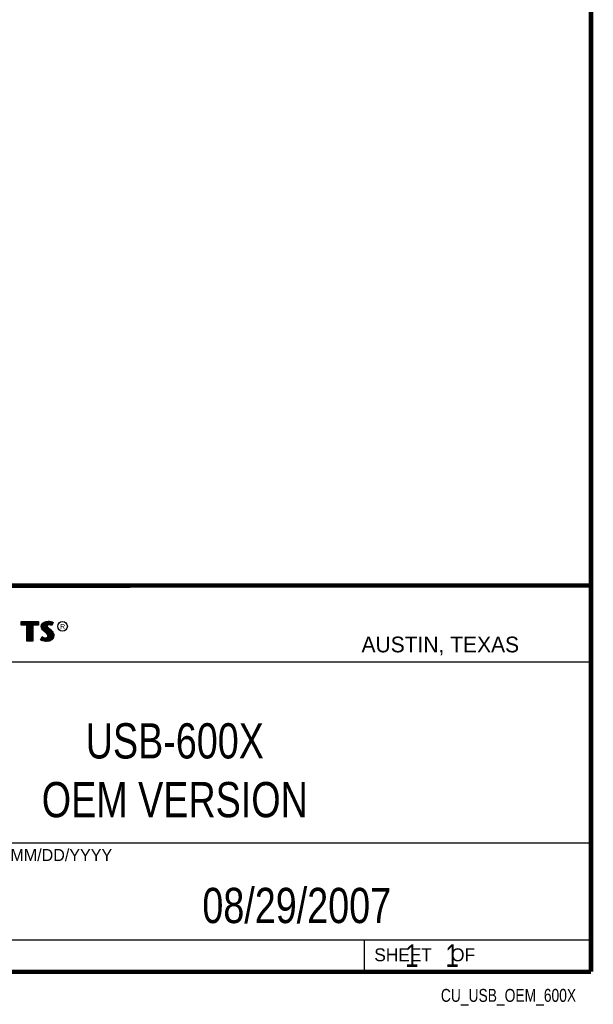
# Model space of a CAD drawing. Header units: inches. Extents: x 0.2 to 16.8, y 0.1 to 10.8.
# Tile 10 of 11: x 14.2 to 16.8, y 0.1 to 4.5. Entities that reach past the tile are written whole.
import ezdxf
from ezdxf.enums import TextEntityAlignment as Align

# ---------------------------------------------------------------- set-up
doc = ezdxf.new("R2010")
doc.units = ezdxf.units.IN
doc.header["$LTSCALE"] = 0.935
doc.header["$MEASUREMENT"] = 0
doc.layers.get('0').update_dxf_attribs({"linetype": 'CONTINUOUS'})
doc.styles.get("Standard").update_dxf_attribs({"font": 'txt', "width": 0.8})

msp = doc.modelspace()

# ---------------------------------------------------------------- linework, layer by layer
at = {"color": 2, "linetype": 'CONTINUOUS'}
for p, q in [((13.0652, 1.9695), (16.745, 1.9695)), ((16.745, 1.9695), (16.745, 0.2605)), ((14.2237, 1.8113), (14.3005, 1.8113)), ((14.2237, 1.795), (14.2237, 1.8113)), ((14.2488, 1.795), (14.2237, 1.795)), ((14.2262, 1.8087), (14.2979, 1.8087)), ((14.2262, 1.7975), (14.2262, 1.8087)), ((14.2514, 1.7975), (14.2262, 1.7975)), ((14.2282, 1.7975), (14.2282, 1.8087)), ((14.2317, 1.7975), (14.2317, 1.8087)), ((14.2351, 1.7975), (14.2351, 1.8087)), ((14.2386, 1.7975), (14.2386, 1.8087)), ((14.2421, 1.7975), (14.2421, 1.8087)), ((14.2456, 1.7975), (14.2456, 1.8087)), ((14.2488, 1.724), (14.2488, 1.795)), ((14.249, 1.7975), (14.249, 1.8087)), ((14.2514, 1.7975), (14.2525, 1.8087)), ((14.2514, 1.7266), (14.2514, 1.7975)), ((14.256, 1.7266), (14.256, 1.8087)), ((14.2595, 1.7266), (14.2595, 1.8087)), ((14.2629, 1.7266), (14.2629, 1.8087)), ((14.2664, 1.7266), (14.2664, 1.8087)), ((14.2699, 1.7266), (14.2699, 1.8087)), ((14.2727, 1.7975), (14.2734, 1.8087)), ((14.2979, 1.7975), (14.2727, 1.7975)), ((14.2727, 1.7975), (14.2727, 1.7266)), ((14.3005, 1.795), (14.2753, 1.795)), ((14.2753, 1.795), (14.2753, 1.724)), ((14.2768, 1.7975), (14.2768, 1.8087)), ((14.2803, 1.7975), (14.2803, 1.8087)), ((14.2838, 1.7975), (14.2838, 1.8087)), ((14.2873, 1.7975), (14.2873, 1.8087)), ((14.2907, 1.7975), (14.2907, 1.8087)), ((14.2942, 1.7975), (14.2942, 1.8087)), ((14.2979, 1.8087), (14.2979, 1.7975)), ((14.3005, 1.8113), (14.3005, 1.795)), ((14.3132, 1.7895), (14.3147, 1.797)), ((14.3138, 1.7838), (14.3132, 1.7895)), ((14.3147, 1.797), (14.3194, 1.8038)), ((14.3158, 1.7893), (14.3171, 1.796)), ((14.3171, 1.796), (14.3212, 1.8021)), ((14.3186, 1.7785), (14.3186, 1.7981)), ((14.3194, 1.8038), (14.3255, 1.8083)), ((14.3212, 1.8021), (14.3268, 1.8061)), ((14.322, 1.7748), (14.322, 1.8026)), ((14.3255, 1.8083), (14.3342, 1.8118)), ((14.3255, 1.7713), (14.3255, 1.8052)), ((14.3268, 1.8061), (14.3349, 1.8093)), ((14.329, 1.7684), (14.329, 1.807)), ((14.3325, 1.7655), (14.3325, 1.8084)), ((14.3342, 1.8118), (14.3438, 1.8128)), ((14.3349, 1.8093), (14.3439, 1.8103)), ((14.337, 1.7936), (14.3359, 1.8094)), ((14.3359, 1.7626), (14.3368, 1.7911)), ((14.337, 1.7936), (14.3368, 1.7911)), ((14.3368, 1.7911), (14.3376, 1.7874)), ((14.3387, 1.7962), (14.337, 1.7936)), ((14.3411, 1.7979), (14.3387, 1.7962)), ((14.3395, 1.7928), (14.3393, 1.7913)), ((14.3393, 1.7913), (14.3399, 1.7886)), ((14.3394, 1.7967), (14.3394, 1.8098)), ((14.3405, 1.7944), (14.3395, 1.7928)), ((14.3422, 1.7956), (14.3405, 1.7944)), ((14.3442, 1.7988), (14.3411, 1.7979)), ((14.3447, 1.7964), (14.3422, 1.7956)), ((14.3429, 1.7984), (14.3429, 1.8102)), ((14.3438, 1.8128), (14.3503, 1.8124)), ((14.3439, 1.8103), (14.3499, 1.8099)), ((14.3474, 1.7992), (14.3442, 1.7988)), ((14.3474, 1.7967), (14.3447, 1.7964)), ((14.3464, 1.7991), (14.3464, 1.8101)), ((14.3506, 1.799), (14.3474, 1.7992)), ((14.3503, 1.7965), (14.3474, 1.7967)), ((14.3498, 1.7991), (14.3498, 1.8099)), ((14.3499, 1.8099), (14.3567, 1.8085)), ((14.3503, 1.8124), (14.3573, 1.8109)), ((14.3548, 1.7956), (14.3503, 1.7965)), ((14.3554, 1.7981), (14.3506, 1.799)), ((14.3533, 1.7985), (14.3533, 1.8092)), ((14.3572, 1.7949), (14.3548, 1.7956)), ((14.3583, 1.7972), (14.3554, 1.7981)), ((14.3567, 1.8085), (14.3607, 1.807)), ((14.3568, 1.7976), (14.3568, 1.8084)), ((14.3596, 1.7934), (14.3572, 1.7949)), ((14.3573, 1.8109), (14.3617, 1.8094)), ((14.3586, 1.797), (14.3583, 1.7972)), ((14.3631, 1.806), (14.3586, 1.797)), ((14.3665, 1.8071), (14.3596, 1.7934)), ((14.3603, 1.8003), (14.3603, 1.8072)), ((14.3607, 1.807), (14.3631, 1.806)), ((14.3617, 1.8094), (14.3665, 1.8071)), ((14.3158, 1.7787), (14.3138, 1.7838)), ((14.3163, 1.7844), (14.3158, 1.7893)), ((14.3185, 1.7748), (14.3158, 1.7787)), ((14.318, 1.7798), (14.3163, 1.7844)), ((14.3204, 1.7764), (14.318, 1.7798)), ((14.3237, 1.7695), (14.3185, 1.7748)), ((14.3255, 1.7714), (14.3204, 1.7764)), ((14.3357, 1.7595), (14.3237, 1.7695)), ((14.3375, 1.7613), (14.3255, 1.7714)), ((14.3396, 1.7556), (14.3357, 1.7595)), ((14.3416, 1.7572), (14.3375, 1.7613)), ((14.3376, 1.7874), (14.3413, 1.7829)), ((14.3394, 1.7594), (14.3394, 1.7852)), ((14.3419, 1.752), (14.3396, 1.7556)), ((14.3399, 1.7886), (14.3431, 1.7847)), ((14.3413, 1.7829), (14.3529, 1.7732)), ((14.3442, 1.753), (14.3416, 1.7572)), ((14.3429, 1.7482), (14.3419, 1.752)), ((14.3422, 1.7445), (14.3429, 1.7482)), ((14.3429, 1.7552), (14.3429, 1.7815)), ((14.3431, 1.7847), (14.3546, 1.7751)), ((14.3455, 1.7483), (14.3442, 1.753)), ((14.3446, 1.7435), (14.3455, 1.7483)), ((14.3464, 1.7266), (14.3464, 1.7787)), ((14.3498, 1.7271), (14.3498, 1.7758)), ((14.3529, 1.7732), (14.356, 1.7701)), ((14.3533, 1.7293), (14.3533, 1.7728)), ((14.3546, 1.7751), (14.3578, 1.7719)), ((14.356, 1.7701), (14.359, 1.767)), ((14.3568, 1.7306), (14.3568, 1.7693)), ((14.3578, 1.7719), (14.3609, 1.7686)), ((14.359, 1.767), (14.3624, 1.7626)), ((14.3603, 1.7344), (14.3603, 1.7654)), ((14.3609, 1.7686), (14.3645, 1.764)), ((14.3624, 1.7626), (14.3649, 1.7576)), ((14.3637, 1.7383), (14.3649, 1.7576)), ((14.3645, 1.764), (14.3672, 1.7586)), ((14.3649, 1.7576), (14.3661, 1.7537)), ((14.3665, 1.7485), (14.3657, 1.7434)), ((14.3661, 1.7537), (14.3665, 1.7485)), ((14.3672, 1.7586), (14.3686, 1.7542)), ((14.369, 1.7484), (14.3681, 1.7427)), ((14.3686, 1.7542), (14.369, 1.7484)), ((14.2753, 1.724), (14.2488, 1.724)), ((14.2727, 1.7266), (14.2514, 1.7266)), ((14.3092, 1.7305), (14.317, 1.7449)), ((14.3141, 1.7272), (14.3092, 1.7305)), ((14.3125, 1.7314), (14.3178, 1.7412)), ((14.3153, 1.7295), (14.3125, 1.7314)), ((14.3189, 1.7253), (14.3141, 1.7272)), ((14.3151, 1.7296), (14.3151, 1.7361)), ((14.3197, 1.7277), (14.3153, 1.7295)), ((14.317, 1.7449), (14.3203, 1.7425)), ((14.3178, 1.7412), (14.319, 1.7404)), ((14.3186, 1.728), (14.319, 1.7404)), ((14.326, 1.7238), (14.3189, 1.7253)), ((14.319, 1.7404), (14.3226, 1.7385)), ((14.3264, 1.7263), (14.3197, 1.7277)), ((14.3203, 1.7425), (14.3236, 1.7409)), ((14.322, 1.7272), (14.322, 1.7387)), ((14.3226, 1.7385), (14.3274, 1.7369)), ((14.3236, 1.7409), (14.3279, 1.7394)), ((14.3255, 1.7264), (14.3255, 1.7376)), ((14.332, 1.7229), (14.326, 1.7238)), ((14.3322, 1.7254), (14.3264, 1.7263)), ((14.3274, 1.7369), (14.3318, 1.7364)), ((14.3279, 1.7394), (14.3318, 1.7389)), ((14.329, 1.7259), (14.329, 1.7367)), ((14.3318, 1.7389), (14.3354, 1.7392)), ((14.3318, 1.7364), (14.336, 1.7367)), ((14.3363, 1.7227), (14.332, 1.7229)), ((14.3362, 1.7253), (14.3322, 1.7254)), ((14.3325, 1.7254), (14.3325, 1.7363)), ((14.3354, 1.7392), (14.3381, 1.7403)), ((14.3359, 1.7252), (14.3359, 1.7367)), ((14.336, 1.7367), (14.3393, 1.738)), ((14.3492, 1.727), (14.3362, 1.7253)), ((14.35, 1.7245), (14.3363, 1.7227)), ((14.3381, 1.7403), (14.3407, 1.7421)), ((14.3393, 1.738), (14.3426, 1.7403)), ((14.3394, 1.7257), (14.3394, 1.7381)), ((14.3407, 1.7421), (14.3422, 1.7445)), ((14.3426, 1.7403), (14.3446, 1.7435)), ((14.3429, 1.7262), (14.3429, 1.7405)), ((14.358, 1.7319), (14.3492, 1.727)), ((14.3596, 1.7299), (14.35, 1.7245)), ((14.3631, 1.7376), (14.358, 1.7319)), ((14.3653, 1.7362), (14.3596, 1.7299)), ((14.3657, 1.7434), (14.3631, 1.7376)), ((14.3681, 1.7427), (14.3653, 1.7362)), ((13.0653, 1.6329), (16.75, 1.6329)), ((13.0652, 0.8295), (16.745, 0.8295)), ((13.0652, 0.4005), (16.745, 0.4005)), ((15.745, 0.4005), (15.745, 0.2605)), ((13.0652, 0.2605), (16.745, 0.2605)), ((15.7462, 0.2607), (16.7462, 0.2607)), ((15.7462, 0.2607), (15.7462, 0.2602)), ((15.7462, 0.2602), (16.7462, 0.2602)), ((16.7462, 0.2607), (16.7462, 0.2602))]:
    msp.add_line(p, q, dxfattribs=at)
at = {"color": 7, "linetype": 'CONTINUOUS', "const_width": 0.02}
for points in [[(16.75, 0.2586), (16.75, 10.7586)], [(11.4718, 1.9702), (16.75, 1.9707)], [(0.25, 0.2586), (16.75, 0.2586)]]:
    msp.add_lwpolyline(points, dxfattribs=at)
at = {"color": 2, "linetype": 'CONTINUOUS'}
msp.add_circle((14.4074, 1.7896), 0.0215, dxfattribs=at)

# ---------------------------------------------------------------- texts
for s, height, p in [('R', 0.0217, (14.3971, 1.7782)), ('AUSTIN, TEXAS', 0.069617, (15.7327, 1.6745)), ('MM/DD/YYYY', 0.05325, (14.1765, 0.7494)), ('SHEET    OF', 0.057262, (15.7892, 0.3052))]:
    msp.add_text(s, height=height, dxfattribs=at).set_placement(p)
at = {"color": 2, "linetype": 'CONTINUOUS', "width": 0.8}
msp.add_text('CU_USB_OEM_600X', height=0.057262, dxfattribs=at).set_placement((16.6837, 0.1254), align=Align.RIGHT)
at = {"color": 7, "linetype": 'CONTINUOUS'}
for s, insert, char_height, width, attachment_point in [('USB-600X\\POEM VERSION', (14.9051, 1.3603), 0.15625, 1.375, 2), ('08/29/2007 ', (15.4455, 0.6307), 0.15625, 1.375, 2), ('    1    1', (15.8075, 0.3805), 0.1, 0.8, 1)]:
    msp.add_mtext(s, dxfattribs=dict(at, insert=insert, char_height=char_height, width=width, attachment_point=attachment_point))

doc.saveas('drawing.dxf')
